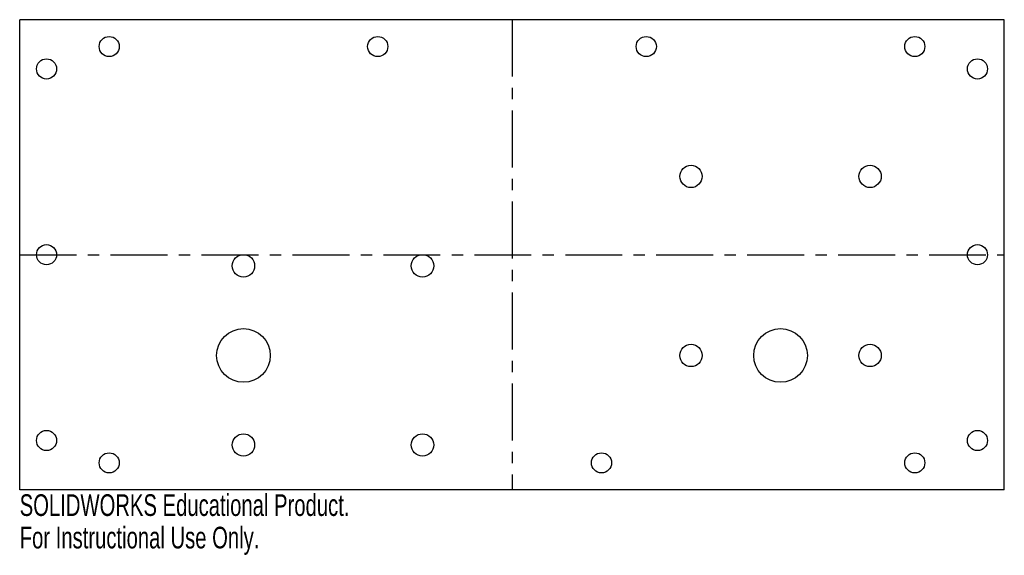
# Model space of a CAD drawing. Header units: millimetres. Extents: x -220 to 0, y -15 to 105.
import ezdxf

# ---------------------------------------------------------------- set-up
doc = ezdxf.new("R2010")
doc.units = ezdxf.units.MM
doc.linetypes.add('CENTERX2', pattern=[20.32, 12.7, -2.54, 2.54, -2.54])
doc.styles.add('SLDTEXTSTYLE0', font='TXT', dxfattribs={"width": 0.7})

msp = doc.modelspace()

# ---------------------------------------------------------------- linework, layer by layer
at = {"color": 7, "linetype": 'Continuous'}
for p, q in [((0, 105), (-220, 105)), ((-220, 0), (-220, 105)), ((0, 0), (0, 105)), ((0, 0), (-220, 0))]:
    msp.add_line(p, q, dxfattribs=at)
at = {"color": 7, "linetype": 'CENTERX2'}
for p, q in [((-110, 105), (-110, 0)), ((-220, 52.5), (0, 52.5))]:
    msp.add_line(p, q, dxfattribs=at)
at = {"color": 7, "linetype": 'Continuous'}
for centre, radius in [((-200, 99), 2.25), ((-140, 99), 2.25), ((-80, 99), 2.25), ((-20, 99), 2.25), ((-214, 94), 2.25), ((-6, 94), 2.25), ((-70, 70), 2.5), ((-30, 70), 2.5), ((-214, 52.5), 2.25), ((-6, 52.5), 2.25), ((-170, 50), 2.5), ((-130, 50), 2.5), ((-170, 30), 6), ((-50, 30), 6), ((-70, 30), 2.5), ((-30, 30), 2.5), ((-214, 11), 2.25), ((-6, 11), 2.25), ((-170, 10), 2.5), ((-130, 10), 2.5), ((-200, 6), 2.25), ((-90, 6), 2.25), ((-20, 6), 2.25)]:
    msp.add_circle(centre, radius, dxfattribs=at)

# ---------------------------------------------------------------- texts
at = {"color": 7, "linetype": 'Continuous', "char_height": 4.8336, "attachment_point": 1, "style": 'SLDTEXTSTYLE0'}
for s, insert in [('SOLIDWORKS Educational Product.', (-220, -1.02)), ('For Instructional Use Only.', (-220, -8.27))]:
    msp.add_mtext(s, dxfattribs=dict(at, insert=insert))

doc.saveas('drawing.dxf')
